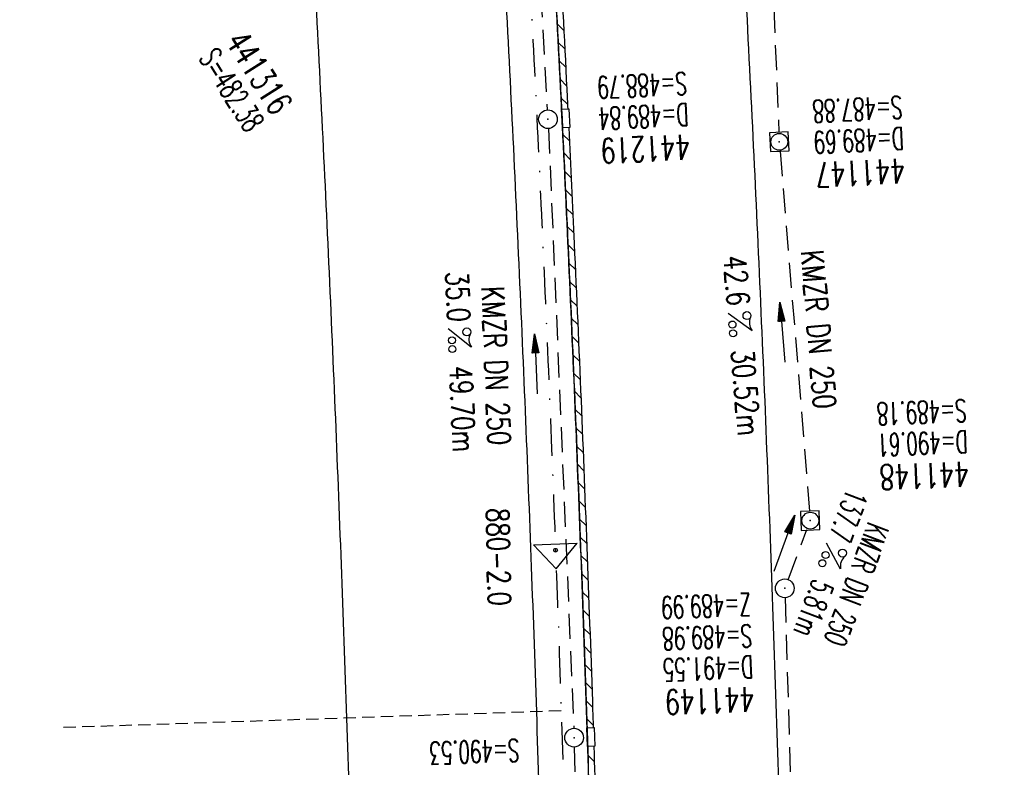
# Model space of a CAD drawing. Extents: x 459406 to 461721, y 413308 to 423218.
# Tile 175 of 256: x 461223 to 461302, y 419717 to 419777. Entities that reach past the tile are written whole.
import ezdxf
from ezdxf.enums import TextEntityAlignment as Align

# ---------------------------------------------------------------- set-up
doc = ezdxf.new("R2010")
doc.units = 0
doc.header["$LTSCALE"] = 2
doc.header["$MEASUREMENT"] = 0
for name, pattern in [('AUSGEZOGEN', [0]), ('GESTRICH-X2', [1.5, 1, -0.5]), ('GESTRICHELT', [0.75, 0.5, -0.25]), ('STRICHPT-X3', [3, 1.5, -0.75, 0, -0.75])]:
    doc.linetypes.add(name, pattern=pattern)
doc.layers.get('0').update_dxf_attribs({"linetype": 'AUSGEZOGEN'})
for name, color, linetype in [('ACHSE', 1, 'STRICHPT-X3'), ('FBR', 8, 'CONTINUOUS'), ('HEKTOM', 1, 'GESTRICHELT'), ('KANAL', 7, 'GESTRICH-X2'), ('Netzknoten_PKT', 7, 'CONTINUOUS'), ('Netzknoten_PKT-NR', 7, 'CONTINUOUS'), ('Netzknoten_SIGNATUR', 7, 'CONTINUOUS'), ('PFEIL', 7, 'CONTINUOUS'), ('RINNE', 200, 'CONTINUOUS'), ('SCHACHTNR', 6, 'CONTINUOUS'), ('SCHSYMBOL', 7, 'AUSGEZOGEN'), ('TEXTO', 4, 'CONTINUOUS'), ('TEXTU', 4, 'CONTINUOUS')]:
    doc.layers.add(name, color=color, linetype=linetype)
doc.styles.add('ROMANS', font='romans.shx', dxfattribs={"width": 0.8})

# ---------------------------------------------------------------- blocks, each defined once
blk = doc.blocks.new('20')
blk.add_lwpolyline([(-0.754, -0.751), (0.754, -0.751), (0.754, 0.75), (-0.754, 0.75)], close=True)
blk.add_circle((0, 0), 0.676)
blk.add_point((0, 0))
blk = doc.blocks.new('PROM')
blk.add_line((1.566, 1.817), (0.019, 0.015))
for centre, radius in [((0.317, 1.51), 0.317), ((0.943, 0.291), 0.283), ((1.645, 0.287), 0.283)]:
    blk.add_circle(centre, radius)
blk.add_arc((0.992, 2.682), 1.033, 239.14139, 303.35492)
blk = doc.blocks.new('PFEIL2')
at = {"color": 0}
for p, q in [((0.88, 0.002), (-2.401, -0.012)), ((0.881, -0.271), (0.879, 0.276)), ((0.879, 0.276), (2.429, 0.009)), ((0.911, 0.27), (0.879, 0.265)), ((0.965, 0.261), (0.879, 0.246)), ((1.019, 0.252), (0.879, 0.228)), ((1.073, 0.242), (0.879, 0.209)), ((1.127, 0.233), (0.879, 0.191)), ((1.181, 0.224), (0.879, 0.172)), ((1.235, 0.214), (0.879, 0.154)), ((1.289, 0.205), (0.879, 0.135)), ((1.343, 0.196), (0.879, 0.117)), ((1.397, 0.187), (0.879, 0.098)), ((1.451, 0.177), (0.879, 0.08)), ((1.505, 0.168), (0.879, 0.061)), ((1.559, 0.159), (0.88, 0.043)), ((1.613, 0.149), (0.88, 0.024)), ((1.668, 0.14), (0.88, 0.006)), ((1.722, 0.131), (0.88, -0.013)), ((1.776, 0.121), (0.88, -0.031)), ((1.83, 0.112), (0.88, -0.05)), ((1.884, 0.103), (0.88, -0.068)), ((1.938, 0.094), (0.88, -0.087)), ((1.992, 0.084), (0.88, -0.105)), ((2.046, 0.075), (0.88, -0.124)), ((2.1, 0.066), (0.88, -0.142)), ((2.154, 0.056), (0.88, -0.161)), ((2.208, 0.047), (0.88, -0.179)), ((2.262, 0.038), (0.881, -0.198)), ((2.316, 0.029), (0.881, -0.216)), ((2.37, 0.019), (0.881, -0.235)), ((2.424, 0.01), (0.881, -0.253)), ((2.429, 0.009), (0.881, -0.271))]:
    blk.add_line(p, q, dxfattribs=at)
blk = doc.blocks.new('GST')
at = {"color": 0}
blk.add_circle((0, 0), 0.75, dxfattribs=at)
blk.add_point((0, 0), dxfattribs=at)
blk = doc.blocks.new('10')
blk.add_blockref('GST', (0, 0))
blk = doc.blocks.new('PKT')
at = {"color": 0}
blk.add_circle((0, 0), 0.15, dxfattribs=at)
blk.add_point((0, 0), dxfattribs=at)
blk = doc.blocks.new('Station_Netzknoten')
at = {"layer": 'Netzknoten_SIGNATUR'}
for p, q in [((-1.75, 0.5), (1.75, 0.5)), ((0, -1.5), (-1.75, 0.5)), ((0, -1.5), (1.75, 0.5))]:
    blk.add_line(p, q, dxfattribs=at)
blk.add_point((0, 0), dxfattribs=at)

msp = doc.modelspace()

# ---------------------------------------------------------------- linework, layer by layer
at = {"layer": 'ACHSE', "flags": 128}
msp.add_lwpolyline([(461161.88, 420437.763, -0.000001), (461165.784, 420419.424, -0.000002), (461167.085, 420413.311), (461177.495, 420364.406), (461187.905, 420315.502), (461193.11, 420291.05), (461198.315, 420266.598, 0.000013), (461200.549, 420256.105, -0.000008), (461202.783, 420245.611, -0.000126), (461202.84, 420245.342, -0.000011), (461203.519, 420242.145, -0.001203), (461205.523, 420232.592, -0.000771), (461208.593, 420217.666, -0.001324), (461210.768, 420206.86, -0.001044), (461213.462, 420193.144, -0.001041), (461215.825, 420180.841, -0.001046), (461218.126, 420168.584, -0.001043), (461220.377, 420156.309, -0.00104), (461222.585, 420143.984, -0.00104), (461224.741, 420131.653, -0.001043), (461226.839, 420119.349, -0.001046), (461228.885, 420107.043, -0.001042), (461230.887, 420094.679, -0.001044), (461232.835, 420082.324, -0.001045), (461234.729, 420069.976, -0.001048), (461236.574, 420057.602, -0.00105), (461238.364, 420045.242, -0.001042), (461240.102, 420032.876, -0.00104), (461241.792, 420020.478, -0.001038), (461243.43, 420008.074, -0.00104), (461245.014, 419995.687, -0.001048), (461246.548, 419983.278, -0.001048), (461248.029, 419970.869, -0.001045), (461249.456, 419958.473, -0.001042), (461250.836, 419946.027, -0.00104), (461252.164, 419933.578, -0.001043), (461253.436, 419921.163, -0.001047), (461254.657, 419908.731, -0.001046), (461255.828, 419896.278, -0.001044), (461256.946, 419883.827, -0.001044), (461258.012, 419871.373, -0.001042), (461259.026, 419858.92, -0.001041), (461259.988, 419846.452, -0.001045), (461260.9, 419833.955, -0.00105), (461261.756, 419821.514, -0.001044), (461262.558, 419809.094, -0.001035), (461263.315, 419796.563, -0.001039), (461264.021, 419784.006, -0.001052), (461264.667, 419771.6, -0.001051), (461265.26, 419759.201, -0.001036), (461265.809, 419746.626, -0.001035), (461266.305, 419734.059, -0.001048), (461266.744, 419721.643, -0.001053), (461267.131, 419709.207, -0.001043), (461267.469, 419696.654, -0.001038), (461267.779, 419683.019, -0.001246), (461267.986, 419671.659, -0.000845), (461268.201, 419656.348, -0.001335), (461268.294, 419646.661, -0.000076), (461268.342, 419639.668, -0.000344), (461268.351, 419638.125, -0.000008), (461268.394, 419629.894, 0.000017), (461268.438, 419621.662, 0.000001), (461268.504, 419609.162, -0.000009), (461268.571, 419596.663, -0.000011), (461268.637, 419584.163, 0.000013), (461268.703, 419571.663, 0.000007), (461268.769, 419559.163, -0.00001), (461268.836, 419546.663), (461269.101, 419496.664), (461269.366, 419446.665), (461269.631, 419396.665), (461269.896, 419346.666), (461270.161, 419296.667), (461270.426, 419246.667), (461270.691, 419196.668), (461270.956, 419146.669), (461271.221, 419096.67), (461271.486, 419046.67), (461271.751, 418996.671, -0.00001), (461271.817, 418984.171, 0.000007), (461271.883, 418971.671, 0.000013), (461271.949, 418959.172, -0.00001), (461272.016, 418946.672, -0.00001), (461272.082, 418934.172, 0.00001), (461272.148, 418921.672, 0.00001), (461272.215, 418909.172, -0.00001), (461272.281, 418896.672, -0.00001), (461272.347, 418884.172, 0.00001), (461272.413, 418871.673, 0.00001), (461272.48, 418859.173, -0.000008), (461272.546, 418846.673, -0.000012), (461272.612, 418834.173, 0.000001), (461272.678, 418821.673, 0.000028), (461272.722, 418813.337, -0.000014), (461272.767, 418805.001, -0.000517), (461272.773, 418803.535, -0.00011), (461272.794, 418796.674, -0.00198), (461272.783, 418786.973, -0.001256), (461272.666, 418771.675, -0.001874), (461272.508, 418760.321, -0.00156), (461272.225, 418746.679, -0.001561), (461271.887, 418734.155, -0.001568), (461271.472, 418721.69, -0.001564), (461270.979, 418709.233, -0.001556), (461270.406, 418696.713, -0.001558), (461269.755, 418684.205, -0.001564), (461269.029, 418671.751, -0.001572), (461268.224, 418659.29, -0.001568), (461267.339, 418646.808, -0.001561), (461266.378, 418634.354, -0.001559), (461265.337, 418621.889, -0.001562), (461264.217, 418609.413, -0.001569), (461263.024, 418596.996, -0.001568), (461261.753, 418584.581, -0.001563), (461260.399, 418572.135, -0.001556), (461258.969, 418559.707, -0.001558), (461257.464, 418547.308, -0.001565), (461255.88, 418534.904, -0.001566), (461254.219, 418522.519, -0.001565), (461252.483, 418510.158, -0.001561), (461250.664, 418497.774, -0.001562), (461248.769, 418485.405, -0.001565), (461246.8, 418473.074, -0.001567), (461244.753, 418460.749, -0.001565), (461242.627, 418448.425, -0.001562), (461240.425, 418436.123, -0.001561), (461238.146, 418423.83, -0.001563), (461235.787, 418411.538, -0.001567), (461233.358, 418399.293, -0.001565), (461230.853, 418387.066, -0.00156), (461228.263, 418374.818, -0.001559), (461225.598, 418362.589, -0.001563), (461222.863, 418350.408, -0.001567), (461220.051, 418338.239, -0.001564), (461217.158, 418326.068, -0.001562), (461214.191, 418313.923, -0.001563), (461211.149, 418301.801, -0.001563), (461207.62, 418288.102, -0.002038), (461204.837, 418277.611, -0.001089), (461200.877, 418263.052, -0.001658), (461198.223, 418253.502, -0.000013), (461197.531, 418251.045, -0.000228), (461197.491, 418250.902, -0.000007), (461194.459, 418240.172, 0.000006), (461191.428, 418229.443), (461184.631, 418205.385), (461177.834, 418181.327, 0.000005), (461174.436, 418169.297, -0.000005), (461171.037, 418157.268, -0.000019), (461167.638, 418145.239, 0.000019), (461164.239, 418133.21), (461157.442, 418109.152), (461150.645, 418085.094, 0.000005), (461147.247, 418073.064, -0.000001), (461143.848, 418061.035, -0.000002), (461140.45, 418049.006, -0.000002), (461137.051, 418036.977, -0.000015), (461133.652, 418024.948, 0.000019), (461130.253, 418012.919), (461123.456, 417988.861), (461116.659, 417964.803, 0.000001), (461115.306, 417960.013, 0.000001), (461112.35, 417949.551, 0.000375), (461111.879, 417947.88, 0.000088), (461109.875, 417940.74, 0.001331), (461107.276, 417931.379, 0.000846), (461103.251, 417916.634, 0.001238), (461100.29, 417905.607, 0.001041), (461096.828, 417892.473, 0.001036), (461093.692, 417880.372, 0.001036), (461090.606, 417868.26, 0.001038), (461087.567, 417856.121, 0.00104), (461084.585, 417843.996, 0.001041), (461081.655, 417831.863, 0.001037), (461078.766, 417819.682, 0.001037), (461075.933, 417807.511, 0.001036), (461073.149, 417795.321, 0.001043), (461070.41, 417783.094, 0.001049), (461067.735, 417770.915, 0.00104), (461065.113, 417758.735, 0.001034), (461062.525, 417746.464, 0.00103), (461059.987, 417734.182, 0.001036), (461057.517, 417721.971, 0.001044), (461055.095, 417709.739, 0.001039), (461052.713, 417697.437, 0.00104), (461050.384, 417685.137, 0.001043), (461048.113, 417672.863, 0.001039), (461045.895, 417660.59, 0.001034), (461043.718, 417648.253, 0.001037), (461041.589, 417635.888, 0.001045), (461039.527, 417623.607, 0.001043), (461037.516, 417611.318, 0.001035), (461035.542, 417598.927, 0.001032), (461033.621, 417586.541, 0.001037), (461031.761, 417574.214, 0.001044), (461029.95, 417561.865, 0.001041), (461028.186, 417549.471, 0.001039), (461026.475, 417537.083, 0.00104), (461024.817, 417524.699, 0.001038), (461023.211, 417512.312, 0.001036), (461021.654, 417499.9, 0.001039), (461020.147, 417487.471, 0.001043), (461018.697, 417475.076, 0.001041), (461017.299, 417462.677, 0.001038), (461015.947, 417450.228, 0.001035), (461014.646, 417437.764, 0.00104), (461013.403, 417425.357, 0.001038), (461012.212, 417412.95, 0.001032), (461011.066, 417400.467, 0.001036), (461009.973, 417387.998, 0.001039), (461008.935, 417375.558, 0.001048), (461007.947, 417363.092, 0.001048), (461007.012, 417350.632, 0.001037), (461005.984, 417336.12, 0.001443), (461005.297, 417325.691, 0.000621), (461004.387, 417310.949, 0.000896), (461003.788, 417300.737, 0.000001), (461003.776, 417300.527, 0.000151), (461003.776, 417300.526, 0.000033), (461003.08, 417288.151, -0.000002), (461002.385, 417275.777), (461000.982, 417250.816), (460999.579, 417225.856), (460996.773, 417175.935), (460993.967, 417126.013, 0), (460992.564, 417101.052, 0), (460991.161, 417076.092), (460988.354, 417026.171, 0.000005), (460987.418, 417009.53, 0.000002), (460985.548, 416976.25)], format="xyb", dxfattribs=at)
at = {"layer": 'FBR'}
for points in [[(461281.246, 419784.939, -0.001052), (461281.896, 419772.46, -0.001051), (461282.492, 419759.989, -0.001036), (461283.044, 419747.343, -0.001035), (461283.543, 419734.704, -0.001048), (461283.984, 419722.216, -0.001053), (461284.374, 419709.707, -0.001043), (461284.714, 419697.082, -0.001038), (461285.026, 419683.376, -0.001246), (461285.234, 419671.93, -0.000845), (461285.449, 419656.561, -0.001335), (461285.544, 419646.781, -0.000076), (461285.591, 419639.783, -0.000344), (461285.601, 419638.216, -0.000008), (461285.644, 419629.984, 0.000017), (461285.688, 419621.754), (461285.754, 419609.254, -0.000009), (461285.821, 419596.754, -0.000011), (461285.887, 419584.254, 0.000013), (461285.953, 419571.755, 0.000007), (461286.019, 419559.255, -0.00001), (461286.086, 419546.754), (461286.351, 419496.755), (461286.616, 419446.756)], [(461262.024, 419783.898, -0.001052), (461262.669, 419771.5, -0.001051), (461263.262, 419759.11, -0.001036), (461263.811, 419746.543, -0.001035), (461264.307, 419733.984, -0.001048), (461264.745, 419721.577, -0.001053), (461265.132, 419709.149, -0.001043), (461265.47, 419696.604, -0.001038), (461265.78, 419682.978, -0.001246), (461265.986, 419671.628, -0.000845), (461266.201, 419656.324, -0.001335), (461266.294, 419646.647, -0.000076), (461266.342, 419639.655, -0.000344), (461266.351, 419638.114, -0.000008), (461266.395, 419629.883, 0.000017), (461266.438, 419621.651), (461266.505, 419609.152, -0.000009), (461266.571, 419596.652, -0.000011), (461266.637, 419584.152, 0.000013), (461266.703, 419571.652, 0.000007), (461266.77, 419559.152, -0.00001), (461266.836, 419546.652), (461267.101, 419496.653), (461267.366, 419446.654)], [(461266.018, 419784.114, -0.001052), (461266.665, 419771.7, -0.001051), (461267.258, 419759.293, -0.001036), (461267.807, 419746.709, -0.001035), (461268.304, 419734.134, -0.001048), (461268.743, 419721.709, -0.001053), (461269.13, 419709.265, -0.001043), (461269.468, 419696.704, -0.001038), (461269.779, 419683.061, -0.001246), (461269.986, 419671.69, -0.000845), (461270.2, 419656.373, -0.001335), (461270.294, 419646.675, -0.000076), (461270.342, 419639.682, -0.000344), (461270.351, 419638.136, -0.000008), (461270.394, 419629.904, 0.000017), (461270.438, 419621.673), (461270.504, 419609.173, -0.000009), (461270.571, 419596.674, -0.000011), (461270.637, 419584.174, 0.000013), (461270.703, 419571.674, 0.000007), (461270.769, 419559.174, -0.00001), (461270.836, 419546.674), (461271.101, 419496.675), (461271.366, 419446.676)], [(461246.797, 419783.073, -0.001052), (461247.438, 419770.74, -0.001051), (461248.028, 419758.414, -0.001036), (461248.574, 419745.909, -0.001035), (461249.067, 419733.414, -0.001048), (461249.504, 419721.07, -0.001053), (461249.888, 419708.706, -0.001043), (461250.224, 419696.226, -0.001038), (461250.533, 419682.663, -0.001246), (461250.738, 419671.388, -0.000845), (461250.952, 419656.136, -0.001335), (461251.044, 419646.541, -0.000076), (461251.092, 419639.553, -0.000344), (461251.101, 419638.034, -0.000008), (461251.145, 419629.803, 0.000017), (461251.188, 419621.57), (461251.255, 419609.071, -0.000009), (461251.321, 419596.572, -0.000011), (461251.387, 419584.072, 0.000013), (461251.453, 419571.571, 0.000007), (461251.52, 419559.071, -0.00001), (461251.586, 419546.572), (461251.851, 419496.573), (461252.116, 419446.574)]]:
    msp.add_lwpolyline(points, format="xyb", dxfattribs=at)
at = {"layer": 'HEKTOM'}
msp.add_line((461266.75, 419721.656), (461226.781, 419720.313), dxfattribs=at)
at = {"layer": 'KANAL'}
for p, q in [((461262.875, 419818.281), (461265.625, 419769.906)), ((461282.219, 419817.063), (461284.219, 419768.094)), ((461265.719, 419768.406), (461267.75, 419720.25)), ((461284.313, 419766.594), (461286.688, 419737.688)), ((461284.969, 419732.188), (461286.469, 419736.219)), ((461284.719, 419730.75), (461285.844, 419692.094)), ((461267.781, 419718.75), (461268.906, 419670.125))]:
    msp.add_line(p, q, dxfattribs=at)
at = {"layer": 'RINNE'}
for p, q in [((461266.422, 419776.816), (461266.95, 419776.294)), ((461266.499, 419775.334), (461267.026, 419774.812)), ((461266.574, 419773.852), (461267.101, 419773.331)), ((461266.649, 419772.372), (461267.176, 419771.851)), ((461266.723, 419770.892), (461267.249, 419770.371)), ((461266.869, 419767.934), (461267.394, 419767.414)), ((461266.94, 419766.457), (461267.466, 419765.936)), ((461267.011, 419764.98), (461267.536, 419764.46)), ((461267.081, 419763.504), (461267.606, 419762.984)), ((461267.15, 419762.028), (461267.675, 419761.509)), ((461267.219, 419760.554), (461267.743, 419760.035)), ((461267.287, 419759.08), (461267.811, 419758.561)), ((461267.353, 419757.607), (461267.877, 419757.089)), ((461267.42, 419756.135), (461267.943, 419755.616)), ((461267.485, 419754.663), (461268.009, 419754.145)), ((461267.55, 419753.192), (461268.073, 419752.675)), ((461267.614, 419751.722), (461268.137, 419751.205)), ((461267.677, 419750.253), (461268.2, 419749.736)), ((461267.74, 419748.784), (461268.262, 419748.267)), ((461267.801, 419747.316), (461268.323, 419746.8)), ((461267.862, 419745.849), (461268.384, 419745.333)), ((461267.923, 419744.383), (461268.444, 419743.867)), ((461267.982, 419742.917), (461268.503, 419742.401)), ((461268.041, 419741.452), (461268.562, 419740.937)), ((461268.099, 419739.988), (461268.619, 419739.473)), ((461268.156, 419738.525), (461268.677, 419738.01)), ((461268.213, 419737.062), (461268.733, 419736.547)), ((461268.269, 419735.6), (461268.788, 419735.085)), ((461268.324, 419734.138), (461268.843, 419733.624)), ((461268.378, 419732.678), (461268.897, 419732.164)), ((461268.432, 419731.218), (461268.951, 419730.705)), ((461268.484, 419729.759), (461269.003, 419729.246)), ((461268.537, 419728.301), (461269.055, 419727.788)), ((461268.588, 419726.843), (461269.106, 419726.33)), ((461268.639, 419725.386), (461269.156, 419724.874)), ((461268.688, 419723.93), (461269.206, 419723.418)), ((461268.738, 419722.475), (461269.255, 419721.963)), ((461268.786, 419721.02), (461269.303, 419720.508)), ((461268.881, 419718.113), (461269.397, 419717.602))]:
    msp.add_line(p, q, dxfattribs=at)
for points in [[(461264.484, 419818.386, -0.000785), (461265.082, 419809.044, -0.001035), (461265.839, 419796.518, -0.001039), (461266.544, 419783.967, -0.001052), (461267.19, 419771.568, -0.000134), (461267.268, 419769.989, -0.001036)], [(461266.045, 419783.94, -0.001052), (461266.691, 419771.543, -0.001051), (461267.283, 419759.153, -0.001036), (461267.832, 419746.586, -0.001035), (461268.328, 419734.027, -0.001048), (461268.766, 419721.619, -0.001053), (461269.153, 419709.191, -0.001043), (461269.491, 419696.647, -0.001038), (461269.801, 419683.021, -0.001246), (461270.007, 419671.67, -0.000845), (461270.222, 419656.366, -0.001335), (461270.315, 419646.69, -0.000076), (461270.363, 419639.698, -0.000344), (461270.372, 419638.157, -0.000008), (461270.416, 419629.926, 0.000017), (461270.459, 419621.694), (461270.526, 419609.194, -0.000009), (461270.592, 419596.695, -0.000011), (461270.658, 419584.195, 0.000013), (461270.724, 419571.695, 0.000007), (461270.791, 419559.195, -0.00001), (461270.857, 419546.695), (461270.94, 419521.673)], [(461267.342, 419768.488, -0.00079), (461267.783, 419759.176, -0.001036), (461268.331, 419746.606, -0.001035), (461268.827, 419734.046, -0.001048), (461269.266, 419721.636, -0.000112), (461269.31, 419720.309, -0.001043)], [(461269.358, 419718.807, -0.000813), (461269.653, 419709.206, -0.001043), (461269.99, 419696.659, -0.001038), (461270.301, 419683.031, -0.001246), (461270.507, 419671.678, -0.000085), (461270.531, 419670.133, -0.001335)]]:
    msp.add_lwpolyline(points, format="xyb", dxfattribs=at)
at = {"layer": 'SCHSYMBOL'}
for p, q in [((461268.81, 419720.293), (461269.392, 419720.312)), ((461268.859, 419718.791), (461268.81, 419720.293)), ((461269.392, 419720.312), (461269.441, 419718.81)), ((461269.441, 419718.81), (461268.859, 419718.791))]:
    msp.add_line(p, q, dxfattribs=at)
msp.add_lwpolyline([(461266.843, 419768.463), (461266.769, 419769.964), (461267.351, 419769.993), (461267.425, 419768.492)], close=True, dxfattribs=at)

# ---------------------------------------------------------------- block references
at = {"layer": 'Netzknoten_PKT'}
msp.add_blockref('PKT', (461266.287, 419734.552), dxfattribs=at)
at = {"layer": 'Netzknoten_SIGNATUR', "rotation": 2.136159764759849}
msp.add_blockref('Station_Netzknoten', (461266.287, 419734.552), dxfattribs=at)
at = {"layer": 'PFEIL'}
for p, rotation in [((461284.499, 419752.058), 94.6799), ((461264.709, 419749.512), 92.41700000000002), ((461284.641, 419735.105), 69.362)]:
    msp.add_blockref('PFEIL2', p, dxfattribs=dict(at, rotation=rotation))
at = {"layer": 'SCHSYMBOL'}
for name, p, rotation in [('GST', (461265.679, 419769.162), 92.81159999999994), ('20', (461284.251, 419767.348), 272.7598), ('20', (461286.741, 419736.931), 272.1801), ('10', (461284.694, 419731.496), 272.0782999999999), ('GST', (461267.775, 419719.505), 91.86079999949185)]:
    msp.add_blockref(name, p, dxfattribs=dict(at, rotation=rotation))
at = {"layer": 'TEXTU'}
for p, rotation in [((461280.125, 419753.591), 274.6799), ((461257.643, 419752.34), 272.417), ((461288.024, 419735.153), 249.361999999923)]:
    msp.add_blockref('PROM', p, dxfattribs=dict(at, rotation=rotation))

# ---------------------------------------------------------------- texts
at = {"layer": 'Netzknoten_PKT-NR', "style": 'ROMANS', "width": 0.75}
msp.add_text('880-2.0', height=1.8, rotation=271.1979, dxfattribs=at).set_placement((461260.893, 419730.064), align=Align.RIGHT)
at = {"layer": 'SCHACHTNR', "style": 'ROMANS'}
for s, height, rotation, width, p in [('441316', 2, 302.41179, 0.7, (461239.707, 419775.412)), ('S=482.38', 1.8, 302.41179, 0.6, (461237.59, 419774.076)), ('S=488.79', 1.8, 182.8116, 0.6, (461276.8, 419772.949)), ('S=487.88', 1.8, 182.7598, 0.6, (461294.094, 419771.031)), ('D=489.84', 1.8, 182.8116, 0.6, (461276.925, 419770.449)), ('D=489.69', 1.8, 182.7598, 0.6, (461294.219, 419768.531)), ('441219', 2, 182.8116, 0.7, (461277.05, 419767.949)), ('441147', 2, 182.7598, 0.7, (461294.313, 419766.031)), ('S=489.18', 1.8, 182.1801, 0.6, (461299.263, 419746.673)), ('D=490.61', 1.8, 182.1801, 0.6, (461299.357, 419744.173)), ('441148', 2, 182.1801, 0.7, (461299.451, 419741.673)), ('Z=489.99', 1.8, 182.0783, 0.6, (461281.945, 419731.097)), ('S=489.98', 1.8, 182.0783, 0.6, (461282.039, 419728.597)), ('D=491.55', 1.8, 182.0783, 0.6, (461282.132, 419726.097)), ('441149', 2, 182.0783, 0.7, (461282.226, 419723.597)), ('S=490.53', 1.8, 181.8607, 0.6, (461263.359, 419719.39))]:
    msp.add_text(s, height=height, rotation=rotation, dxfattribs=dict(at, width=width)).set_placement(p)
at = {"layer": 'TEXTO', "style": 'ROMANS'}
for rotation, width, p in [(274.6799, 0.75, (461286.5, 419752.219)), (272.417, 0.75, (461260.612, 419749.335)), (249.362, 0.6, (461289.601, 419732.112))]:
    msp.add_text('KMZR DN 250', height=1.8, rotation=rotation, dxfattribs=dict(at, width=width)).set_placement(p, align=Align.CENTER)
at = {"layer": 'TEXTU', "style": 'ROMANS'}
for s, rotation, width, p in [('42.6', 274.6799, 0.75, (461279.758, 419758.161)), ('35.0', 272.417, 0.75, (461257.456, 419756.896)), ('30.52m', 274.6799, 0.75, (461280.383, 419750.599)), ('49.70m', 272.417, 0.75, (461257.768, 419749.333)), ('137.7', 249.362, 0.6, (461289.698, 419739.586)), ('5.81m', 249.362, 0.6, (461286.979, 419732.336))]:
    msp.add_text(s, height=1.8, rotation=rotation, dxfattribs=dict(at, width=width)).set_placement(p)

doc.saveas('drawing.dxf')
